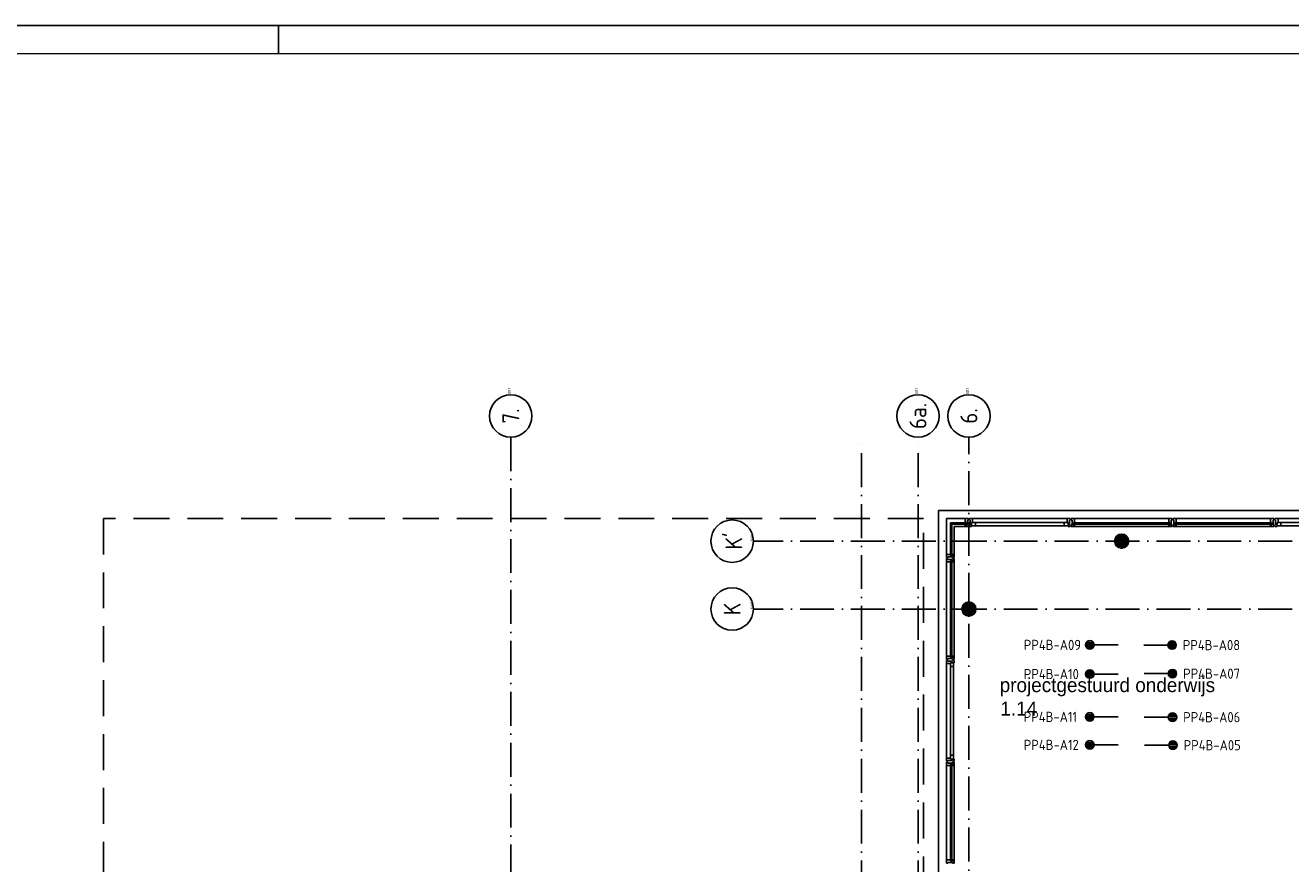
# Model space of a CAD drawing. Header units: millimetres. Extents: x 84333 to 240712, y -2244 to 84291.
# Tile 65 of 74: x 181735 to 204107, y 69476 to 84291. Entities that reach past the tile are written whole.
import ezdxf
from ezdxf.enums import TextEntityAlignment as Align

# ---------------------------------------------------------------- set-up
doc = ezdxf.new("R2010")
doc.units = ezdxf.units.MM
doc.header["$LTSCALE"] = 100
doc.linetypes.add('DASHDOT', pattern=[9, 6, -1.5, 0, -1.5])
doc.linetypes.add('HIDDEN', pattern=[9.525, 6.35, -3.175])
doc.layers.get('0').update_dxf_attribs({"linetype": 'CONTINUOUS'})
for name, color, linetype in [('AFDELING', 4, 'CONTINUOUS'), ('AL$1----_MAATVOERING', 7, 'CONTINUOUS'), ('AL$7----_STRAMIEN', 1, 'DASHDOT'), ('AL21----_BUITENWAND', 4, 'CONTINUOUS'), ('AL28----_KONSTRUKTIE', 3, 'CONTINUOUS'), ('AL31----_BUITENKOZ', 7, 'CONTINUOUS'), ('ALN-----_BLOCKNAAM', 2, 'CONTINUOUS'), ('ALXAA---_GEWBETON', 12, 'CONTINUOUS'), ('ALXOU---_GLAS', 7, 'CONTINUOUS'), ('BOUW', 8, 'CONTINUOUS'), ('EB6441--_ATTRIB', 2, 'CONTINUOUS'), ('EL6441--_DATACOM', 3, 'CONTINUOUS'), ('LIJN025', 10, 'CONTINUOUS'), ('LIJN050', 90, 'CONTINUOUS'), ('TEKST25', 10, 'CONTINUOUS'), ('TEKST35', 50, 'CONTINUOUS'), ('TEKST50', 90, 'CONTINUOUS')]:
    doc.layers.add(name, color=color, linetype=linetype)
doc.styles.add('1_8', font='ISO', dxfattribs={"height": 1.8})
doc.styles.add('BURO-025', font='BUROFONT.shx', dxfattribs={"height": 250})
doc.styles.add('ISO', font='ISO.SHX')
doc.styles.add('ROMAND', font='romand')
doc.styles.get("Standard").update_dxf_attribs({"font": 'iso.shx'})
doc.styles.add('TECHNIC', font='technic_.ttf')

# ---------------------------------------------------------------- blocks, each defined once
blk = doc.blocks.new('A0-GE')
at = {"layer": 'LIJN025', "linetype": 'Continuous'}
blk.add_line((955, 836), (955, 841), dxfattribs=at)
at = {"layer": 'LIJN025'}
blk.add_lwpolyline([(1500, 841), (1500, 0), (0, 0), (0, 841)], close=True, dxfattribs=at)
at = {"layer": 'LIJN050', "const_width": 0.2}
blk.add_lwpolyline([(1495, 836), (25, 836), (25, 5), (1495, 5)], close=True, dxfattribs=at)
at = {"layer": 'TEKST25', "style": 'ROMAND', "width": 2.899115}
blk.add_attdef('STATUS', text='', height=2.5, dxfattribs=at).set_placement((1454, 71.5), (1493, 71.5), align=Align.FIT)
at = {"layer": 'TEKST25', "style": 'ISO'}
for tag, p in [('E', (1455.25, 66)), ('NAAM-E', (1466.75, 66)), ('DATUM-E', (1485, 66)), ('D', (1455.25, 61)), ('NAAM-D', (1466.75, 61)), ('DATUM-D', (1485, 61)), ('C', (1455.25, 56)), ('NAAM-C', (1466.75, 56)), ('DATUM-C', (1485, 56)), ('B', (1455.25, 51)), ('NAAM-B', (1466.75, 51)), ('DATUM-B', (1485, 51)), ('A', (1455.25, 46)), ('NAAM-A', (1466.75, 46)), ('DATUM-A', (1485, 46))]:
    blk.add_attdef(tag, text='', height=2.5, dxfattribs=at).set_placement(p, align=Align.CENTER)
for tag, p in [('DATUM', (1332.75, 36.25)), ('SCHAAL', (1368, 36.25)), ('GETEKEND', (1398.25, 36.25)), ('GECONTOL.', (1433, 36.25)), ('FORMAAT', (1463.25, 28.25))]:
    blk.add_attdef(tag, p, '', height=2.5, dxfattribs=at)
at = {"layer": 'TEKST35', "style": 'ISO'}
for tag, p in [('PROJECT', (1334.5, 72.5)), ('PLAATS', (1334.5, 63.5)), ('INSTALLATIE-REGEL1', (1334.5, 52.5)), ('INSTALLATIE-REGEL2', (1334.5, 43.5))]:
    blk.add_attdef(tag, p, '', height=4, dxfattribs=at)
blk.add_attdef('PROJ.NR.', text='', height=4, dxfattribs=at).set_placement((1481, 23), align=Align.CENTER)
at = {"layer": 'TEKST50', "style": 'ISO'}
blk.add_attdef('FILE-NAAM', text='', height=5, dxfattribs=at).set_placement((1473.5, 7.5), align=Align.CENTER)
blk = doc.blocks.new('ES4X2')
for p, q in [((-0.45, 1.4), (-0.45, 2.6)), ((-0.15, 1.27), (-0.15, 2.73)), ((0.15, 1.27), (0.15, 2.73)), ((0.45, 1.4), (0.45, 2.6)), ((0, 1.25), (0, -3))]:
    blk.add_line(p, q)
blk.add_circle((0, 2), 0.75)
at = {"style": '1_8', "flags": 8}
for tag, p in [('NUMMER', (1.25, 3.5)), ('CODE', (-1.25, 3.5))]:
    blk.add_attdef(tag, text='', height=1.8, rotation=90, dxfattribs=at).set_placement(p, align=Align.MIDDLE_LEFT)
blk.add_attdef('M_CODE', text='', height=1.8, dxfattribs=at).set_placement((0, 0), align=Align.MIDDLE_CENTER)
blk = doc.blocks.new('1011')
at = {"layer": 'AL$7----_STRAMIEN', "color": 7, "linetype": 'Continuous'}
blk.add_circle((-750, 0), 750, dxfattribs=at)
at = {"layer": 'AL$7----_STRAMIEN', "color": 3, "linetype": 'Continuous'}
blk.add_attdef('STR-NAAM', text='', height=600, rotation=360, dxfattribs=at).set_placement((-750, 0), align=Align.MIDDLE)
at = {"layer": 'ALN-----_BLOCKNAAM', "linetype": 'Continuous'}
blk.add_text('1011', height=100, dxfattribs=at).set_placement((0, 0))
blk = doc.blocks.new('1010')
at = {"layer": 'AL$7----_STRAMIEN', "color": 7, "linetype": 'Continuous'}
blk.add_circle((0, 750), 750, dxfattribs=at)
at = {"layer": 'AL$7----_STRAMIEN', "color": 3, "linetype": 'Continuous'}
blk.add_attdef('STR-NAAM', text='', height=600, rotation=360, dxfattribs=at).set_placement((0, 750), align=Align.MIDDLE)
at = {"layer": 'ALN-----_BLOCKNAAM', "linetype": 'Continuous'}
blk.add_text('1010', height=100, dxfattribs=at).set_placement((0, 0))
blk = doc.blocks.new('A$C13e6995e')
at = {"layer": 'AL$1----_MAATVOERING', "color": 8, "linetype": 'HIDDEN'}
for p, q in [((113285, 77820), (98785, 77820)), ((98785, 77820), (98785, 68356)), ((113285, 68357), (113285, 77820))]:
    blk.add_line(p, q, dxfattribs=at)
at = {"layer": 'AL$7----_STRAMIEN', "color": 1}
blk.add_line((105985, 79257), (105985, 9360), dxfattribs=at)
for points in [[(112185, 63073), (112185, 79257)], [(113185, 63073), (113185, 79257)], [(114085, 56456), (114085, 79257)], [(152204, 77420), (110274, 77420)], [(152204, 76220), (110274, 76220)]]:
    blk.add_lwpolyline(points, dxfattribs=at)
at = {"layer": 'AL21----_BUITENWAND', "color": 8}
for p, q in [((113545, 68185), (113545, 77960)), ((113545, 77960), (147025, 77960))]:
    blk.add_line(p, q, dxfattribs=at)
at = {"layer": 'AL28----_KONSTRUKTIE', "color": 8}
for centre in [(116785, 77420), (114085, 76220)]:
    blk.add_circle(centre, 125, dxfattribs=at)
at = {"layer": 'AL31----_BUITENKOZ', "color": 8}
for p, q in [((114020, 77819), (113686, 77819)), ((113686, 77819), (113686, 77185)), ((113825, 77185), (113825, 77680)), ((113825, 77680), (114020, 77680)), ((114150, 77819), (115820, 77819)), ((115770, 77747), (114200, 77747)), ((115770, 77693), (114200, 77693)), ((115950, 77819), (117620, 77819)), ((115950, 77680), (117620, 77680)), ((117750, 77819), (119420, 77819)), ((117750, 77680), (119420, 77680)), ((119550, 77819), (121220, 77819)), ((121170, 77747), (119600, 77747)), ((121170, 77693), (119600, 77693)), ((113686, 75385), (113686, 77055)), ((113825, 75385), (113825, 77055)), ((113686, 73585), (113686, 75255)), ((113758, 75205), (113758, 73635)), ((113812, 75205), (113812, 73635)), ((113686, 71785), (113686, 73455)), ((113825, 71785), (113825, 73455))]:
    blk.add_line(p, q, dxfattribs=at)
at = {"layer": 'AL31----_BUITENKOZ', "color": 8, "linetype": 'Continuous'}
for p, q in [((114057, 77819), (114020, 77819)), ((114020, 77819), (114020, 77812)), ((114020, 77812), (114020, 77808)), ((114020, 77808), (114020, 77800)), ((114020, 77800), (114020, 77747)), ((114020, 77747), (114037, 77747)), ((114020, 77680), (114020, 77717)), ((114020, 77717), (114037, 77717)), ((114032, 77680), (114020, 77680)), ((114037, 77685), (114032, 77685)), ((114032, 77685), (114032, 77680)), ((114037, 77747), (114037, 77680)), ((114037, 77717), (114037, 77685)), ((114037, 77680), (114076, 77680)), ((114076, 77819), (114057, 77819)), ((114062, 77710), (114062, 77790)), ((114062, 77790), (114076, 77790)), ((114076, 77710), (114062, 77710)), ((114076, 77813), (114076, 77819)), ((114076, 77799), (114076, 77813)), ((114076, 77790), (114076, 77799)), ((114076, 77799), (114076, 77799)), ((114076, 77700), (114076, 77710)), ((114076, 77686), (114076, 77700)), ((114076, 77700), (114076, 77700)), ((114076, 77680), (114076, 77686)), ((114094, 77813), (114094, 77819)), ((114094, 77819), (114113, 77819)), ((114094, 77800), (114094, 77813)), ((114094, 77790), (114094, 77800)), ((114094, 77800), (114094, 77800)), ((114108, 77790), (114094, 77790)), ((114094, 77700), (114094, 77710)), ((114094, 77710), (114108, 77710)), ((114094, 77686), (114094, 77700)), ((114094, 77700), (114094, 77700)), ((114094, 77680), (114094, 77686)), ((114133, 77680), (114094, 77680)), ((114108, 77710), (114108, 77790)), ((114113, 77819), (114150, 77819)), ((114150, 77747), (114133, 77747)), ((114133, 77747), (114133, 77680)), ((114133, 77747), (114133, 77693)), ((114200, 77747), (114133, 77747)), ((114133, 77693), (114200, 77693)), ((114150, 77819), (114150, 77812)), ((114150, 77812), (114150, 77808)), ((114150, 77808), (114150, 77800)), ((114150, 77800), (114150, 77747)), ((114200, 77693), (114200, 77747)), ((115770, 77693), (115770, 77747)), ((115770, 77747), (115837, 77747)), ((115837, 77693), (115770, 77693)), ((115857, 77819), (115820, 77819)), ((115820, 77819), (115820, 77812)), ((115820, 77812), (115820, 77808)), ((115820, 77808), (115820, 77800)), ((115820, 77800), (115820, 77747)), ((115820, 77747), (115837, 77747)), ((115837, 77747), (115837, 77680)), ((115837, 77747), (115837, 77693)), ((115837, 77680), (115876, 77680)), ((115876, 77819), (115857, 77819)), ((115862, 77710), (115862, 77790)), ((115862, 77790), (115876, 77790)), ((115876, 77710), (115862, 77710)), ((115876, 77813), (115876, 77819)), ((115876, 77799), (115876, 77813)), ((115876, 77790), (115876, 77799)), ((115876, 77799), (115876, 77799)), ((115876, 77700), (115876, 77710)), ((115876, 77686), (115876, 77700)), ((115876, 77700), (115876, 77700)), ((115876, 77680), (115876, 77686)), ((115894, 77813), (115894, 77819)), ((115894, 77819), (115913, 77819)), ((115894, 77800), (115894, 77813)), ((115894, 77790), (115894, 77800)), ((115894, 77800), (115894, 77800)), ((115908, 77790), (115894, 77790)), ((115894, 77700), (115894, 77710)), ((115894, 77710), (115908, 77710)), ((115894, 77686), (115894, 77700)), ((115894, 77700), (115894, 77700)), ((115894, 77680), (115894, 77686)), ((115933, 77680), (115894, 77680)), ((115908, 77710), (115908, 77790)), ((115913, 77819), (115950, 77819)), ((115950, 77747), (115933, 77747)), ((115933, 77747), (115933, 77680)), ((115933, 77717), (115933, 77685)), ((115950, 77717), (115933, 77717)), ((115933, 77685), (115938, 77685)), ((115938, 77685), (115938, 77680)), ((115938, 77680), (115950, 77680)), ((115950, 77819), (115950, 77812)), ((115950, 77812), (115950, 77808)), ((115950, 77808), (115950, 77800)), ((115950, 77800), (115950, 77747)), ((115950, 77680), (115950, 77717)), ((117657, 77819), (117620, 77819)), ((117620, 77819), (117620, 77812)), ((117620, 77812), (117620, 77808)), ((117620, 77808), (117620, 77800)), ((117620, 77800), (117620, 77747)), ((117620, 77747), (117637, 77747)), ((117620, 77680), (117620, 77717)), ((117620, 77717), (117637, 77717)), ((117632, 77680), (117620, 77680)), ((117637, 77685), (117632, 77685)), ((117632, 77685), (117632, 77680)), ((117637, 77747), (117637, 77680)), ((117637, 77717), (117637, 77685)), ((117637, 77680), (117676, 77680)), ((117676, 77819), (117657, 77819)), ((117662, 77710), (117662, 77790)), ((117662, 77790), (117676, 77790)), ((117676, 77710), (117662, 77710)), ((117676, 77813), (117676, 77819)), ((117676, 77799), (117676, 77813)), ((117676, 77790), (117676, 77799)), ((117676, 77799), (117676, 77799)), ((117676, 77700), (117676, 77710)), ((117676, 77686), (117676, 77700)), ((117676, 77700), (117676, 77700)), ((117676, 77680), (117676, 77686)), ((117694, 77813), (117694, 77819)), ((117694, 77819), (117713, 77819)), ((117694, 77800), (117694, 77813)), ((117694, 77790), (117694, 77800)), ((117694, 77800), (117694, 77800)), ((117708, 77790), (117694, 77790)), ((117694, 77700), (117694, 77710)), ((117694, 77710), (117708, 77710)), ((117694, 77686), (117694, 77700)), ((117694, 77700), (117694, 77700)), ((117694, 77680), (117694, 77686)), ((117733, 77680), (117694, 77680)), ((117708, 77710), (117708, 77790)), ((117713, 77819), (117750, 77819)), ((117750, 77747), (117733, 77747)), ((117733, 77747), (117733, 77680)), ((117733, 77717), (117733, 77685)), ((117750, 77717), (117733, 77717)), ((117733, 77685), (117738, 77685)), ((117738, 77685), (117738, 77680)), ((117738, 77680), (117750, 77680)), ((117750, 77819), (117750, 77812)), ((117750, 77812), (117750, 77808)), ((117750, 77808), (117750, 77800)), ((117750, 77800), (117750, 77747)), ((117750, 77680), (117750, 77717)), ((119457, 77819), (119420, 77819)), ((119420, 77819), (119420, 77812)), ((119420, 77812), (119420, 77808)), ((119420, 77808), (119420, 77800)), ((119420, 77800), (119420, 77747)), ((119420, 77747), (119437, 77747)), ((119420, 77680), (119420, 77717)), ((119420, 77717), (119437, 77717)), ((119432, 77680), (119420, 77680)), ((119437, 77685), (119432, 77685)), ((119432, 77685), (119432, 77680)), ((119437, 77747), (119437, 77680)), ((119437, 77717), (119437, 77685)), ((119437, 77680), (119476, 77680)), ((119476, 77819), (119457, 77819)), ((119462, 77710), (119462, 77790)), ((119462, 77790), (119476, 77790)), ((119476, 77710), (119462, 77710)), ((119476, 77813), (119476, 77819)), ((119476, 77799), (119476, 77813)), ((119476, 77790), (119476, 77799)), ((119476, 77799), (119476, 77799)), ((119476, 77700), (119476, 77710)), ((119476, 77686), (119476, 77700)), ((119476, 77700), (119476, 77700)), ((119476, 77680), (119476, 77686)), ((119494, 77813), (119494, 77819)), ((119494, 77819), (119513, 77819)), ((119494, 77800), (119494, 77813)), ((119494, 77790), (119494, 77800)), ((119494, 77800), (119494, 77800)), ((119508, 77790), (119494, 77790)), ((119494, 77700), (119494, 77710)), ((119494, 77710), (119508, 77710)), ((119494, 77686), (119494, 77700)), ((119494, 77700), (119494, 77700)), ((119494, 77680), (119494, 77686)), ((119533, 77680), (119494, 77680)), ((119508, 77710), (119508, 77790)), ((119513, 77819), (119550, 77819)), ((119550, 77747), (119533, 77747)), ((119533, 77747), (119533, 77680)), ((119533, 77747), (119533, 77693)), ((119600, 77747), (119533, 77747)), ((119533, 77693), (119600, 77693)), ((119550, 77819), (119550, 77812)), ((119550, 77812), (119550, 77808)), ((119550, 77808), (119550, 77800)), ((119550, 77800), (119550, 77747)), ((119600, 77693), (119600, 77747)), ((113686, 77148), (113686, 77185)), ((113686, 77185), (113693, 77185)), ((113693, 77185), (113697, 77185)), ((113697, 77185), (113705, 77185)), ((113705, 77185), (113758, 77185)), ((113758, 77185), (113758, 77168)), ((113825, 77185), (113788, 77185)), ((113788, 77185), (113788, 77168)), ((113825, 77173), (113825, 77185)), ((113686, 77129), (113686, 77148)), ((113692, 77129), (113686, 77129)), ((113692, 77111), (113686, 77111)), ((113686, 77111), (113686, 77092)), ((113686, 77092), (113686, 77055)), ((113686, 77055), (113693, 77055)), ((113706, 77129), (113692, 77129)), ((113706, 77111), (113692, 77111)), ((113693, 77055), (113697, 77055)), ((113697, 77055), (113705, 77055)), ((113705, 77055), (113758, 77055)), ((113715, 77129), (113706, 77129)), ((113706, 77129), (113706, 77129)), ((113715, 77111), (113706, 77111)), ((113706, 77111), (113706, 77111)), ((113795, 77143), (113715, 77143)), ((113715, 77143), (113715, 77129)), ((113715, 77097), (113715, 77111)), ((113795, 77097), (113715, 77097)), ((113758, 77168), (113825, 77168)), ((113758, 77055), (113758, 77072)), ((113758, 77072), (113825, 77072)), ((113788, 77168), (113820, 77168)), ((113788, 77072), (113820, 77072)), ((113788, 77055), (113788, 77072)), ((113825, 77055), (113788, 77055)), ((113795, 77129), (113795, 77143)), ((113805, 77129), (113795, 77129)), ((113805, 77111), (113795, 77111)), ((113795, 77111), (113795, 77097)), ((113819, 77129), (113805, 77129)), ((113805, 77129), (113805, 77129)), ((113819, 77111), (113805, 77111)), ((113805, 77111), (113805, 77111)), ((113825, 77129), (113819, 77129)), ((113825, 77111), (113819, 77111)), ((113820, 77168), (113820, 77173)), ((113820, 77173), (113825, 77173)), ((113820, 77072), (113820, 77067)), ((113820, 77067), (113825, 77067)), ((113825, 77168), (113825, 77129)), ((113825, 77072), (113825, 77111)), ((113825, 77067), (113825, 77055)), ((113686, 75348), (113686, 75385)), ((113686, 75385), (113693, 75385)), ((113686, 75329), (113686, 75348)), ((113692, 75329), (113686, 75329)), ((113692, 75311), (113686, 75311)), ((113686, 75311), (113686, 75292)), ((113686, 75292), (113686, 75255)), ((113686, 75255), (113693, 75255)), ((113705, 75329), (113692, 75329)), ((113706, 75311), (113692, 75311)), ((113693, 75385), (113697, 75385)), ((113693, 75255), (113697, 75255)), ((113697, 75385), (113705, 75385)), ((113697, 75255), (113705, 75255)), ((113705, 75385), (113758, 75385)), ((113715, 75329), (113705, 75329)), ((113705, 75329), (113705, 75329)), ((113705, 75255), (113758, 75255)), ((113715, 75311), (113706, 75311)), ((113706, 75311), (113706, 75311)), ((113795, 75343), (113715, 75343)), ((113715, 75343), (113715, 75329)), ((113715, 75297), (113715, 75311)), ((113795, 75297), (113715, 75297)), ((113758, 75385), (113758, 75368)), ((113758, 75368), (113825, 75368)), ((113758, 75255), (113758, 75272)), ((113758, 75272), (113825, 75272)), ((113758, 75272), (113812, 75272)), ((113758, 75205), (113758, 75272)), ((113812, 75205), (113758, 75205)), ((113825, 75385), (113788, 75385)), ((113788, 75385), (113788, 75368)), ((113788, 75368), (113820, 75368)), ((113795, 75329), (113795, 75343)), ((113805, 75329), (113795, 75329)), ((113805, 75311), (113795, 75311)), ((113795, 75311), (113795, 75297)), ((113819, 75329), (113805, 75329)), ((113805, 75329), (113805, 75329)), ((113819, 75311), (113805, 75311)), ((113805, 75311), (113805, 75311)), ((113812, 75272), (113812, 75205)), ((113825, 75329), (113819, 75329)), ((113825, 75311), (113819, 75311)), ((113820, 75368), (113820, 75373)), ((113820, 75373), (113825, 75373)), ((113825, 75373), (113825, 75385)), ((113825, 75368), (113825, 75329)), ((113825, 75272), (113825, 75311)), ((113812, 73635), (113758, 73635)), ((113758, 73635), (113758, 73568)), ((113812, 73568), (113812, 73635)), ((113686, 73548), (113686, 73585)), ((113686, 73585), (113693, 73585)), ((113686, 73529), (113686, 73548)), ((113692, 73529), (113686, 73529)), ((113692, 73511), (113686, 73511)), ((113686, 73511), (113686, 73492)), ((113686, 73492), (113686, 73455)), ((113686, 73455), (113693, 73455)), ((113705, 73529), (113692, 73529)), ((113706, 73511), (113692, 73511)), ((113693, 73585), (113697, 73585)), ((113693, 73455), (113697, 73455)), ((113697, 73585), (113705, 73585)), ((113697, 73455), (113705, 73455)), ((113705, 73585), (113758, 73585)), ((113715, 73529), (113705, 73529)), ((113705, 73529), (113705, 73529)), ((113705, 73455), (113758, 73455)), ((113715, 73511), (113706, 73511)), ((113706, 73511), (113706, 73511)), ((113795, 73543), (113715, 73543)), ((113715, 73543), (113715, 73529)), ((113715, 73497), (113715, 73511)), ((113795, 73497), (113715, 73497)), ((113758, 73585), (113758, 73568)), ((113758, 73568), (113825, 73568)), ((113758, 73568), (113812, 73568)), ((113758, 73455), (113758, 73472)), ((113758, 73472), (113825, 73472)), ((113788, 73472), (113820, 73472)), ((113788, 73455), (113788, 73472)), ((113825, 73455), (113788, 73455)), ((113795, 73529), (113795, 73543)), ((113805, 73529), (113795, 73529)), ((113805, 73511), (113795, 73511)), ((113795, 73511), (113795, 73497)), ((113819, 73529), (113805, 73529)), ((113805, 73529), (113805, 73529)), ((113819, 73511), (113805, 73511)), ((113805, 73511), (113805, 73511)), ((113825, 73529), (113819, 73529)), ((113825, 73511), (113819, 73511)), ((113820, 73472), (113820, 73467)), ((113820, 73467), (113825, 73467)), ((113825, 73568), (113825, 73529)), ((113825, 73472), (113825, 73511)), ((113825, 73467), (113825, 73455)), ((113686, 71748), (113686, 71785)), ((113686, 71785), (113693, 71785)), ((113686, 71729), (113686, 71748)), ((113692, 71729), (113686, 71729)), ((113705, 71729), (113692, 71729)), ((113693, 71785), (113697, 71785)), ((113697, 71785), (113705, 71785)), ((113705, 71785), (113758, 71785)), ((113715, 71729), (113705, 71729)), ((113705, 71729), (113705, 71729)), ((113795, 71743), (113715, 71743)), ((113715, 71743), (113715, 71729)), ((113758, 71785), (113758, 71768)), ((113758, 71768), (113825, 71768)), ((113825, 71785), (113788, 71785)), ((113788, 71785), (113788, 71768)), ((113788, 71768), (113820, 71768)), ((113795, 71729), (113795, 71743)), ((113805, 71729), (113795, 71729)), ((113819, 71729), (113805, 71729)), ((113805, 71729), (113805, 71729)), ((113825, 71729), (113819, 71729)), ((113820, 71768), (113820, 71773)), ((113820, 71773), (113825, 71773)), ((113825, 71773), (113825, 71785)), ((113825, 71768), (113825, 71729))]:
    blk.add_line(p, q, dxfattribs=at)
at = {"layer": 'ALXAA---_GEWBETON', "color": 8}
for p, q in [((116660, 77416), (116910, 77416)), ((116661, 77436), (116909, 77436)), ((116665, 77456), (116905, 77456)), ((116673, 77476), (116897, 77476)), ((116685, 77496), (116884, 77496)), ((116705, 77516), (116865, 77516)), ((116738, 77536), (116832, 77536)), ((116662, 77396), (116908, 77396)), ((116668, 77376), (116902, 77376)), ((116678, 77356), (116892, 77356)), ((116693, 77336), (116877, 77336)), ((116716, 77316), (116854, 77316)), ((116772, 77296), (116798, 77296)), ((113985, 76296), (114184, 76296)), ((114005, 76316), (114165, 76316)), ((114038, 76336), (114132, 76336)), ((113960, 76216), (114210, 76216)), ((113961, 76236), (114209, 76236)), ((113962, 76196), (114208, 76196)), ((113965, 76256), (114205, 76256)), ((113968, 76176), (114202, 76176)), ((113973, 76276), (114197, 76276)), ((113978, 76156), (114192, 76156)), ((113993, 76136), (114177, 76136)), ((114016, 76116), (114154, 76116)), ((114072, 76096), (114098, 76096))]:
    blk.add_line(p, q, dxfattribs=at)
at = {"layer": 'ALXOU---_GLAS', "color": 8}
for p, q in [((113760, 77719), (113760, 77745)), ((113760, 77745), (114035, 77745)), ((114035, 77719), (113760, 77719)), ((113786, 77719), (113760, 77719)), ((113760, 77719), (113760, 77170)), ((113786, 77170), (113786, 77719)), ((114035, 77745), (114035, 77719)), ((115935, 77719), (115935, 77745)), ((115935, 77745), (117635, 77745)), ((117635, 77719), (115935, 77719)), ((117635, 77745), (117635, 77719)), ((117735, 77719), (117735, 77745)), ((117735, 77745), (119435, 77745)), ((119435, 77719), (117735, 77719)), ((119435, 77745), (119435, 77719)), ((113760, 77170), (113786, 77170)), ((113760, 77070), (113786, 77070)), ((113760, 75370), (113760, 77070)), ((113786, 77070), (113786, 75370)), ((113786, 75370), (113760, 75370)), ((113760, 73470), (113786, 73470)), ((113760, 71770), (113760, 73470)), ((113786, 73470), (113786, 71770)), ((113786, 71770), (113760, 71770))]:
    blk.add_line(p, q, dxfattribs=at)
at = {"layer": 'AL$7----_STRAMIEN', "xscale": 0.5, "yscale": 0.5, "zscale": 0.5, "rotation": 90.00000000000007}
for name, p, values in [('1011', (105985, 80007), {'STR-NAAM': '7.'}), ('1011', (113185, 80007), {'STR-NAAM': '6a.'}), ('1011', (114085, 80007), {'STR-NAAM': '6.'}), ('1010', (110274, 77420), {'STR-NAAM': "K'"}), ('1010', (110274, 76220), {'STR-NAAM': 'K'})]:
    blk.add_blockref(name, p, dxfattribs=at).add_auto_attribs(values)
at = {"layer": 'AFDELING', "color": 8, "style": 'TECHNIC'}
for p in [(92219, 54468), (58038, 41625), (88108, 41444)]:
    blk.add_attdef('VIDE', text='', height=500, dxfattribs=at).set_placement(p, align=Align.CENTER)
blk.add_attdef('VIDE', text='', height=500, rotation=90, dxfattribs=at).set_placement((75129, 25766), align=Align.CENTER)
at = {"layer": 'BOUW', "style": 'BURO-025'}
for s, p in [('projectgestuurd onderwijs', (114629, 74752)), ('1.14', (114641, 74335))]:
    blk.add_text(s, height=250, dxfattribs=at).set_placement(p)

msp = doc.modelspace()

# ---------------------------------------------------------------- block references
at = {"xscale": 100, "yscale": 100, "zscale": 100}
msp.add_blockref('A0-GE', (90712, 191), dxfattribs=at)
at = {"layer": 'EL6441--_DATACOM'}
msp.add_blockref('A$C13e6995e', (84333, -2244), dxfattribs=at)
ref = msp.add_blockref('ES4X2', (200756, 73342), dxfattribs=dict(at, xscale=-100, yscale=100, zscale=100, rotation=90.00020738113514))
ref.add_attrib('CODE', 'PP4B-A09', dxfattribs={"layer": 'EB6441--_ATTRIB', "color": 1, "height": 180, "rotation": 0.0002, "style": '1_8', "flags": 8}).set_placement((199389, 73342), align=Align.MIDDLE_LEFT)
ref = msp.add_blockref('ES4X2', (201809, 73339), dxfattribs=dict(at, xscale=100, yscale=100, zscale=100, rotation=270.0002073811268))
ref.add_attrib('CODE', 'PP4B-A08', dxfattribs={"layer": 'EB6441--_ATTRIB', "color": 1, "height": 180, "rotation": 0.0002, "style": '1_8', "flags": 8}).set_placement((202199, 73339), align=Align.MIDDLE_LEFT)
ref = msp.add_blockref('ES4X2', (200757, 72827), dxfattribs=dict(at, xscale=-100, yscale=100, zscale=100, rotation=90.00020738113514))
ref.add_attrib('CODE', 'PP4B-A10', dxfattribs={"layer": 'EB6441--_ATTRIB', "color": 1, "height": 180, "rotation": 0.0002, "style": '1_8', "flags": 8}).set_placement((199389, 72827), align=Align.MIDDLE_LEFT)
ref = msp.add_blockref('ES4X2', (201816, 72834), dxfattribs=dict(at, xscale=100, yscale=100, zscale=100, rotation=270.0002073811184))
ref.add_attrib('CODE', 'PP4B-A07', dxfattribs={"layer": 'EB6441--_ATTRIB', "color": 1, "height": 180, "rotation": 0.0002, "style": '1_8', "flags": 8}).set_placement((202206, 72834), align=Align.MIDDLE_LEFT)
ref = msp.add_blockref('ES4X2', (200754, 72070), dxfattribs=dict(at, xscale=-100, yscale=100, zscale=100, rotation=90.00020738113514))
ref.add_attrib('CODE', 'PP4B-A11', dxfattribs={"layer": 'EB6441--_ATTRIB', "color": 1, "height": 180, "rotation": 0.0002, "style": '1_8', "flags": 8}).set_placement((199387, 72070), align=Align.MIDDLE_LEFT)
ref = msp.add_blockref('ES4X2', (201817, 72065), dxfattribs=dict(at, xscale=100, yscale=100, zscale=100, rotation=270.0002073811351))
ref.add_attrib('CODE', 'PP4B-A06', dxfattribs={"layer": 'EB6441--_ATTRIB', "color": 1, "height": 180, "rotation": 0.0002, "style": '1_8', "flags": 8}).set_placement((202207, 72065), align=Align.MIDDLE_LEFT)
ref = msp.add_blockref('ES4X2', (200755, 71575), dxfattribs=dict(at, xscale=-100, yscale=100, zscale=100, rotation=90.00020738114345))
ref.add_attrib('CODE', 'PP4B-A12', dxfattribs={"layer": 'EB6441--_ATTRIB', "color": 1, "height": 180, "rotation": 0.0002, "style": '1_8', "flags": 8}).set_placement((199388, 71575), align=Align.MIDDLE_LEFT)
ref = msp.add_blockref('ES4X2', (201825, 71570), dxfattribs=dict(at, xscale=100, yscale=100, zscale=100, rotation=270.0002073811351))
ref.add_attrib('CODE', 'PP4B-A05', dxfattribs={"layer": 'EB6441--_ATTRIB', "color": 1, "height": 180, "rotation": 0.0002, "style": '1_8', "flags": 8}).set_placement((202215, 71570), align=Align.MIDDLE_LEFT)

doc.saveas('drawing.dxf')
